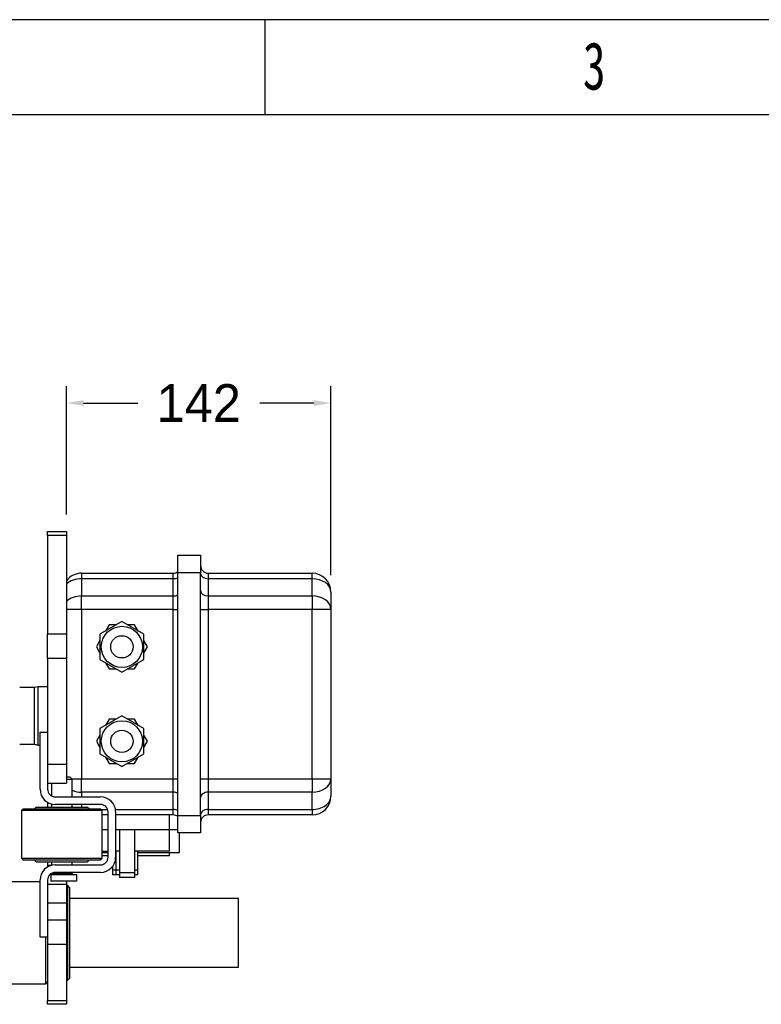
# Model space of a CAD drawing. Header units: millimetres. Extents: x 1618 to 4606, y -976 to 1137.
# Tile 40 of 41: x 3419 to 3811, y 615 to 1137. Entities that reach past the tile are written whole.
import ezdxf

# ---------------------------------------------------------------- set-up
doc = ezdxf.new("R2010")
doc.units = ezdxf.units.MM
doc.styles.add('样式 1', font='SimSun.ttf', dxfattribs={"width": 0.7, "height": 2.5})
doc.dimstyles.get("Standard").update_dxf_attribs({"dimtxt": 20, "dimasz": 9, "dimexe": 9, "dimexo": 9, "dimgap": 9, "dimtad": 0, "dimtih": 1, "dimtoh": 1, "dimdsep": 46, "dimtxsty": 'Standard', "dimcen": 0.09, "dimadec": 0, "dimazin": 0, "dimtfac": 1, "dimtofl": 0, "dimtmove": 0, "dimatfit": 3, "dimfxl": 0, "dimtolj": 1, "dimtzin": 0, "dimarcsym": 0})

# ---------------------------------------------------------------- blocks, each defined once
blk = doc.blocks.new('1')
at = {"lineweight": -3}
for p, q in [((5190.27, 1825.34), (2922.95, 1825.34)), ((4387.74, 1787.17), (4387.74, 1825.34)), ((5152.1, 1787.17), (2961.12, 1787.17))]:
    blk.add_line(p, q, dxfattribs=at)
at = {"lineweight": -3, "insert": (4515.43, 1816.34), "char_height": 19.0852, "width": 7.9804, "attachment_point": 1, "style": '样式 1'}
blk.add_mtext('{\\fSimSun|b0|i0|c134|p2;3}', dxfattribs=at)
blk = doc.blocks.new('*D13')
at = {"color": 0, "lineweight": -2}
for p, q in [((3443.65, 874.79), (3443.65, 942.84)), ((3583.65, 842.74), (3583.65, 942.84)), ((3452.65, 933.84), (3481.32, 933.84)), ((3574.65, 933.84), (3545.98, 933.84))]:
    blk.add_line(p, q, dxfattribs=at)
at = {"color": 0, "lineweight": 18}
for points in [[(3452.65, 935.34), (3452.65, 932.34), (3443.65, 933.84)], [(3574.65, 935.34), (3574.65, 932.34), (3583.65, 933.84)]]:
    blk.add_solid(points, dxfattribs=at)
at = {"layer": 'Defpoints', "color": 0, "lineweight": 18}
for p in [(3443.65, 933.84), (3443.65, 865.79), (3583.65, 833.74)]:
    blk.add_point(p, dxfattribs=at)
at = {"color": 0, "lineweight": 18, "insert": (3513.65, 933.84), "char_height": 20, "attachment_point": 5}
blk.add_mtext('\\A1;142', dxfattribs=at)

msp = doc.modelspace()

# ---------------------------------------------------------------- linework, layer by layer
for p, q in [((3433.65, 863.782), (3433.65, 865.791)), ((3433.65, 865.791), (3443.65, 865.791)), ((3443.65, 865.791), (3443.65, 863.782)), ((3433.65, 863.782), (3433.65, 811.646)), ((3443.65, 863.782), (3433.65, 863.782)), ((3443.65, 863.782), (3443.65, 811.646)), ((3502.65, 843.989), (3502.65, 853.239)), ((3502.65, 853.239), (3514.65, 853.239)), ((3514.65, 853.239), (3514.65, 843.989)), ((3451.65, 843.739), (3500.15, 843.739)), ((3451.65, 843.739), (3451.65, 840.81)), ((3500.15, 840.81), (3451.65, 840.81)), ((3451.65, 840.81), (3451.65, 831.668)), ((3500.15, 840.81), (3500.15, 843.739)), ((3500.15, 831.668), (3500.15, 840.81)), ((3514.65, 843.989), (3502.65, 843.989)), ((3502.65, 715.489), (3502.65, 843.989)), ((3514.65, 715.489), (3514.65, 843.989)), ((3518.65, 843.739), (3573.65, 843.739)), ((3518.65, 843.739), (3518.65, 840.81)), ((3573.65, 840.81), (3518.65, 840.81)), ((3518.65, 840.81), (3518.65, 831.668)), ((3573.65, 840.81), (3573.65, 843.739)), ((3573.65, 831.668), (3573.65, 840.81)), ((3451.65, 831.668), (3500.15, 831.668)), ((3451.65, 824.597), (3451.65, 831.668)), ((3500.15, 824.597), (3500.15, 831.668)), ((3518.65, 831.668), (3573.65, 831.668)), ((3518.65, 831.668), (3518.65, 824.597)), ((3573.65, 831.668), (3573.65, 824.597)), ((3583.65, 833.739), (3583.65, 824.597)), ((3451.65, 824.597), (3443.65, 824.597)), ((3500.15, 824.597), (3451.65, 824.597)), ((3451.65, 824.597), (3451.65, 734.881)), ((3500.15, 824.597), (3502.65, 824.597)), ((3500.15, 734.881), (3500.15, 824.597)), ((3514.65, 824.597), (3518.65, 824.597)), ((3573.65, 824.597), (3518.65, 824.597)), ((3518.65, 824.597), (3518.65, 734.881)), ((3583.65, 824.597), (3573.65, 824.597)), ((3573.65, 734.881), (3573.65, 824.597)), ((3583.65, 824.597), (3583.65, 734.881)), ((3472.95, 818.133), (3461.35, 811.436)), ((3466.195, 816.439), (3464.285, 813.13)), ((3470.015, 816.439), (3466.195, 816.439)), ((3484.55, 811.436), (3472.95, 818.133)), ((3479.705, 816.439), (3475.885, 816.439)), ((3481.615, 813.13), (3479.705, 816.439)), ((3433.65, 798.656), (3433.65, 811.646)), ((3433.65, 811.646), (3443.65, 811.646)), ((3443.65, 811.646), (3443.65, 798.656)), ((3461.35, 811.436), (3461.35, 798.042)), ((3484.55, 798.042), (3484.55, 811.436)), ((3461.35, 808.047), (3459.44, 804.739)), ((3459.44, 804.739), (3461.35, 801.43)), ((3486.46, 804.739), (3484.55, 808.047)), ((3484.55, 801.43), (3486.46, 804.739)), ((3433.65, 798.656), (3433.65, 742.618)), ((3443.65, 798.656), (3433.65, 798.656)), ((3443.65, 798.656), (3443.65, 742.618)), ((3461.35, 798.042), (3472.95, 791.344)), ((3472.95, 791.344), (3484.55, 798.042)), ((3464.285, 796.347), (3466.195, 793.039)), ((3466.195, 793.039), (3470.015, 793.039)), ((3475.885, 793.039), (3479.705, 793.039)), ((3479.705, 793.039), (3481.615, 796.347)), ((3426.65, 783.145), (3418.85, 783.145)), ((3428.65, 783.645), (3426.65, 783.145)), ((3426.65, 753.145), (3426.65, 783.145)), ((3433.65, 783.645), (3428.65, 783.645)), ((3428.65, 752.645), (3428.65, 783.645)), ((3472.95, 768.133), (3461.35, 761.436)), ((3466.195, 766.439), (3464.285, 763.13)), ((3470.015, 766.439), (3466.195, 766.439)), ((3484.55, 761.436), (3472.95, 768.133)), ((3479.705, 766.439), (3475.885, 766.439)), ((3481.615, 763.13), (3479.705, 766.439)), ((3461.35, 761.436), (3461.35, 748.042)), ((3484.55, 748.042), (3484.55, 761.436)), ((3429.65, 759.502), (3433.65, 759.502)), ((3429.65, 729.302), (3429.65, 759.502)), ((3461.35, 758.047), (3459.44, 754.739)), ((3486.46, 754.739), (3484.55, 758.047)), ((3418.85, 753.145), (3426.65, 753.145)), ((3426.65, 753.145), (3428.65, 752.645)), ((3428.65, 752.645), (3429.65, 752.645)), ((3459.44, 754.739), (3461.35, 751.43)), ((3484.55, 751.43), (3486.46, 754.739)), ((3461.35, 748.042), (3472.95, 741.344)), ((3464.285, 746.347), (3466.195, 743.039)), ((3472.95, 741.344), (3484.55, 748.042)), ((3479.705, 743.039), (3481.615, 746.347)), ((3433.65, 742.618), (3433.65, 733.606)), ((3433.65, 742.618), (3443.65, 742.618)), ((3443.65, 742.618), (3443.65, 732.618)), ((3466.195, 743.039), (3470.015, 743.039)), ((3475.885, 743.039), (3479.705, 743.039)), ((3445.6, 735.702), (3443.65, 735.702)), ((3446.6, 734.702), (3445.6, 735.702)), ((3433.65, 733.606), (3433.65, 729.302)), ((3433.65, 732.618), (3443.65, 732.618)), ((3435.7, 732.617), (3435.7, 725.809)), ((3443.65, 734.702), (3446.6, 734.702)), ((3446.42, 734.881), (3451.65, 734.881)), ((3446.6, 725.301), (3446.6, 734.702)), ((3451.65, 734.881), (3500.15, 734.881)), ((3451.65, 727.81), (3451.65, 734.881)), ((3500.15, 734.881), (3502.65, 734.881)), ((3500.15, 727.81), (3500.15, 734.881)), ((3514.65, 734.881), (3518.65, 734.881)), ((3518.65, 734.881), (3573.65, 734.881)), ((3518.65, 734.881), (3518.65, 727.81)), ((3573.65, 734.881), (3583.65, 734.881)), ((3573.65, 734.881), (3573.65, 727.81)), ((3583.65, 734.881), (3583.65, 725.739)), ((3437.65, 725.302), (3461.65, 725.302)), ((3451.65, 727.81), (3451.65, 725.301)), ((3500.15, 727.81), (3451.65, 727.81)), ((3500.15, 718.668), (3500.15, 727.81)), ((3518.65, 727.81), (3518.65, 718.668)), ((3573.65, 727.81), (3518.65, 727.81)), ((3573.65, 718.668), (3573.65, 727.81)), ((3427.35, 719.702), (3426.65, 719.002)), ((3441.15, 719.702), (3427.35, 719.702)), ((3433.65, 722.373), (3433.65, 719.701)), ((3435.7, 721.543), (3435.7, 719.701)), ((3461.65, 721.302), (3437.65, 721.302)), ((3454.95, 719.702), (3441.15, 719.702)), ((3446.6, 719.701), (3446.6, 721.301)), ((3451.65, 721.302), (3451.65, 719.702)), ((3455.65, 719.002), (3454.95, 719.702)), ((3420.75, 719.002), (3419.75, 718.002)), ((3419.75, 718.002), (3419.75, 692.802)), ((3462.55, 718.002), (3419.75, 718.002)), ((3420.75, 719.002), (3461.55, 719.002)), ((3462.55, 718.002), (3461.55, 719.002)), ((3461.884, 718.668), (3465.41, 718.668)), ((3462.55, 692.802), (3462.55, 718.002)), ((3465.651, 715.739), (3462.55, 715.739)), ((3465.65, 693.302), (3465.65, 717.302)), ((3469.533, 718.668), (3500.15, 718.668)), ((3469.65, 717.302), (3469.65, 693.302)), ((3500.15, 715.739), (3469.65, 715.739)), ((3498.15, 707.939), (3498.15, 715.739)), ((3500.15, 715.739), (3500.15, 718.668)), ((3502.65, 715.489), (3514.65, 715.489)), ((3502.65, 706.239), (3502.65, 715.489)), ((3514.65, 715.489), (3514.65, 706.239)), ((3518.65, 718.668), (3518.65, 715.739)), ((3518.65, 718.668), (3573.65, 718.668)), ((3573.65, 715.739), (3518.65, 715.739)), ((3573.65, 718.668), (3573.65, 715.739)), ((3465.65, 707.939), (3462.55, 707.939)), ((3471.65, 707.939), (3469.65, 707.939)), ((3471.65, 707.939), (3471.65, 685.139)), ((3479.65, 707.939), (3471.65, 707.939)), ((3498.15, 707.939), (3479.65, 707.939)), ((3479.65, 707.939), (3479.65, 685.139)), ((3498.15, 696.539), (3498.15, 707.939)), ((3502.65, 707.939), (3498.15, 707.939)), ((3514.65, 706.239), (3502.65, 706.239)), ((3503.3, 706.239), (3503.3, 695.739)), ((3462.55, 696.539), (3465.649, 696.539)), ((3465.649, 694.039), (3462.55, 694.039)), ((3465.65, 695.739), (3462.551, 695.739)), ((3469.65, 696.539), (3469.85, 696.539)), ((3470.933, 696.539), (3469.85, 696.539)), ((3469.85, 686.539), (3469.85, 696.539)), ((3471.65, 696.539), (3470.933, 696.539)), ((3480.367, 696.539), (3479.65, 696.539)), ((3481.45, 696.539), (3480.367, 696.539)), ((3481.45, 686.539), (3481.45, 696.539)), ((3498.15, 696.539), (3481.45, 696.539)), ((3503.3, 695.739), (3481.45, 695.739)), ((3498.15, 694.039), (3481.45, 694.039)), ((3498.15, 694.039), (3498.15, 695.739)), ((3419.75, 692.802), (3420.75, 691.802)), ((3419.75, 692.802), (3462.55, 692.802)), ((3461.55, 691.802), (3420.75, 691.802)), ((3426.65, 691.802), (3427.55, 690.902)), ((3427.55, 690.902), (3441.15, 690.902)), ((3433.65, 690.902), (3433.65, 689.112)), ((3433.65, 689.112), (3433.65, 688.296)), ((3433.65, 689.112), (3435.7, 689.112)), ((3435.7, 690.902), (3435.7, 689.061)), ((3437.65, 689.302), (3461.65, 689.302)), ((3441.15, 690.902), (3454.75, 690.902)), ((3446.6, 689.302), (3446.6, 690.902)), ((3454.75, 690.902), (3455.65, 691.802)), ((3461.55, 691.802), (3462.55, 692.802)), ((3468.15, 686.539), (3468.15, 688.638)), ((3449.15, 684.002), (3435.35, 684.002)), ((3435.35, 684.002), (3435.35, 680.702)), ((3435.7, 684.794), (3435.7, 684.483)), ((3446.6, 684.502), (3435.837, 684.502)), ((3461.65, 685.302), (3437.65, 685.302)), ((3446.6, 684.502), (3446.6, 685.302)), ((3449.15, 680.702), (3449.15, 684.002)), ((3468.15, 684.039), (3468.15, 686.539)), ((3469.85, 686.539), (3468.15, 686.539)), ((3469.85, 684.039), (3468.15, 684.039)), ((3469.85, 684.039), (3469.85, 686.539)), ((3471.65, 686.539), (3469.85, 686.539)), ((3471.65, 684.039), (3469.85, 684.039)), ((3471.65, 685.139), (3471.65, 682.639)), ((3479.65, 685.139), (3471.65, 685.139)), ((3481.45, 686.539), (3479.65, 686.539)), ((3479.65, 685.139), (3479.65, 682.639)), ((3481.45, 684.039), (3479.65, 684.039)), ((3481.45, 684.039), (3481.45, 686.539)), ((3429.65, 680.291), (3397.95, 680.291)), ((3429.65, 651.102), (3429.65, 681.302)), ((3433.65, 681.302), (3433.65, 678.123)), ((3433.65, 679.112), (3443.65, 679.112)), ((3433.65, 678.124), (3433.65, 669.112)), ((3449.15, 680.702), (3435.35, 680.702)), ((3443.65, 680.702), (3443.65, 679.112)), ((3443.65, 679.112), (3443.65, 669.112)), ((3444.25, 678.391), (3443.65, 678.391)), ((3445.25, 677.391), (3444.25, 678.391)), ((3444.25, 628.191), (3444.25, 678.391)), ((3479.65, 682.639), (3471.65, 682.639)), ((3445.25, 677.391), (3445.25, 629.191)), ((3433.65, 669.112), (3433.65, 660.251)), ((3433.65, 669.112), (3443.65, 669.112)), ((3443.65, 669.112), (3443.65, 660.251)), ((3534.65, 671.441), (3445.247, 671.441)), ((3534.65, 653.291), (3534.65, 671.441)), ((3433.65, 660.251), (3433.65, 647.261)), ((3433.65, 660.251), (3443.65, 660.251)), ((3443.65, 660.251), (3443.65, 647.261)), ((3534.65, 635.141), (3534.65, 653.291)), ((3433.65, 651.102), (3429.65, 651.102)), ((3432.65, 626.291), (3432.65, 651.102)), ((3433.65, 647.261), (3433.65, 617.479)), ((3433.65, 647.261), (3443.65, 647.261)), ((3443.65, 647.261), (3443.65, 617.479)), ((3445.247, 635.141), (3534.65, 635.141)), ((3397.95, 626.291), (3432.65, 626.291)), ((3432.65, 626.291), (3433.65, 627.291)), ((3443.65, 628.191), (3444.25, 628.191)), ((3444.25, 628.191), (3445.25, 629.191)), ((3433.65, 615.469), (3433.65, 617.479)), ((3433.65, 617.479), (3443.65, 617.479)), ((3443.65, 615.469), (3433.65, 615.469)), ((3443.65, 617.479), (3443.65, 615.469))]:
    msp.add_line(p, q)
for centre, radius in [((3472.95, 804.739), 10.9), ((3472.95, 804.739), 5.9), ((3472.95, 754.739), 10.9), ((3472.95, 754.739), 5.9)]:
    msp.add_circle(centre, radius)
for centre, radius, start, end in [((3500.15, 847.739), 4, 270, 308.68313), ((3518.65, 847.739), 4, 180, 270), ((3451.65, 833.739), 10, 90, 143.12953), ((3573.65, 833.739), 10, 0, 90), ((3437.65, 729.302), 8, 180, 270), ((3437.65, 729.302), 4, 180, 270), ((3461.65, 717.302), 8, 0, 90), ((3573.65, 725.739), 10, 270, 0), ((3461.65, 717.302), 4, 0, 90), ((3500.15, 711.739), 4, 51.31687, 90), ((3518.65, 711.739), 4, 90, 180), ((3437.65, 681.302), 8, 90, 180), ((3461.65, 693.302), 8, 270, 0), ((3461.65, 693.302), 4, 270, 0), ((3437.65, 681.302), 4, 90, 180), ((3447.1, 684.502), 0.5, 180, 270)]:
    msp.add_arc(centre, radius, start, end)
for centre, major_axis, ratio, start_param, end_param in [((3451.65, 833.739), (-10, 0), 0.7071068, 4.712389, 5.6396742), ((3500.15, 843.638), (4, 0), 0.7071068, 4.712389, 5.3875368), ((3518.65, 843.638), (4, 0), 0.7071068, 3.1415927, 4.712389), ((3573.65, 833.739), (-10, 0), 0.7071068, 3.1415927, 4.712389), ((3518.65, 834.496), (4, 0), 0.7071068, 3.1415927, 4.712389), ((3451.65, 824.597), (10, 0), 0.7071068, 1.5707963, 2.4980815), ((3500.15, 834.496), (4, 0), 0.7071068, 4.712389, 5.3875368), ((3573.65, 824.597), (10, 0), 0.7071068, 0, 1.5707963), ((3573.65, 734.881), (10, 0), 0.7071068, 4.712389, 6.2831853), ((3451.65, 734.881), (10, 0), 0.7071068, 4.1830061, 4.712389), ((3500.15, 724.981), (4, 0), 0.7071068, 0.8956485, 1.5707963), ((3518.65, 724.981), (4, 0), 0.7071068, 1.5707963, 3.1415927), ((3573.65, 725.739), (-10, 0), 0.7071068, 1.5707963, 3.1415927), ((3500.15, 715.839), (4, 0), 0.7071068, 0.8956485, 1.5707963), ((3518.65, 715.839), (4, 0), 0.7071068, 1.5707963, 3.1415927), ((3435.35, 684.502), (0, 0.5), 0.9747899, 3.1415927, 4.712389)]:
    msp.add_ellipse(centre, major_axis=major_axis, ratio=ratio, start_param=start_param, end_param=end_param)
for points, knots in [([(3435.697, 684.479), (3435.698, 684.474), (3435.707, 684.421), (3435.68, 684.326), (3435.63, 684.215), (3435.566, 684.135), (3435.507, 684.083), (3435.463, 684.054), (3435.429, 684.035), (3435.394, 684.019), (3435.362, 684.008), (3435.349, 684.005), (3435.349, 684.006)], [0, 0, 0, 0, 0.0139167, 0.1344416, 0.2363587, 0.3233047, 0.3941674, 0.4487728, 0.5035572, 0.5844626, 0.7477923, 1, 1, 1, 1]), ([(3435.7, 684.478), (3435.7, 684.478), (3435.701, 684.479), (3435.704, 684.48), (3435.706, 684.48), (3435.714, 684.483), (3435.723, 684.486), (3435.746, 684.492), (3435.76, 684.495), (3435.794, 684.5), (3435.814, 684.502), (3435.837, 684.502)], [0, 0, 0, 0, 0.121412, 0.121412, 0.2469246, 0.2469246, 0.4979497, 0.4979497, 0.7489749, 0.7489749, 1, 1, 1, 1])]:
    msp.add_open_spline(points, degree=3, knots=knots)

# ---------------------------------------------------------------- block references
at = {"xscale": 1.317888, "yscale": 1.317888, "zscale": 1.317888}
msp.add_blockref('1', (-2233.791, -1268.778), dxfattribs=at)

# ---------------------------------------------------------------- dimensions: what is measured, and where the dimension line sits
at = {"lineweight": 18}
dim = msp.add_linear_dim(base=(3443.65, 933.837), p1=(3583.65, 833.739), p2=(3443.65, 865.791), text='142', dimstyle='Standard', dxfattribs=at)
dim.commit()
dim.dimension.update_dxf_attribs({"geometry": '*D13', "text_midpoint": (3513.65, 933.837)})

doc.saveas('drawing.dxf')
